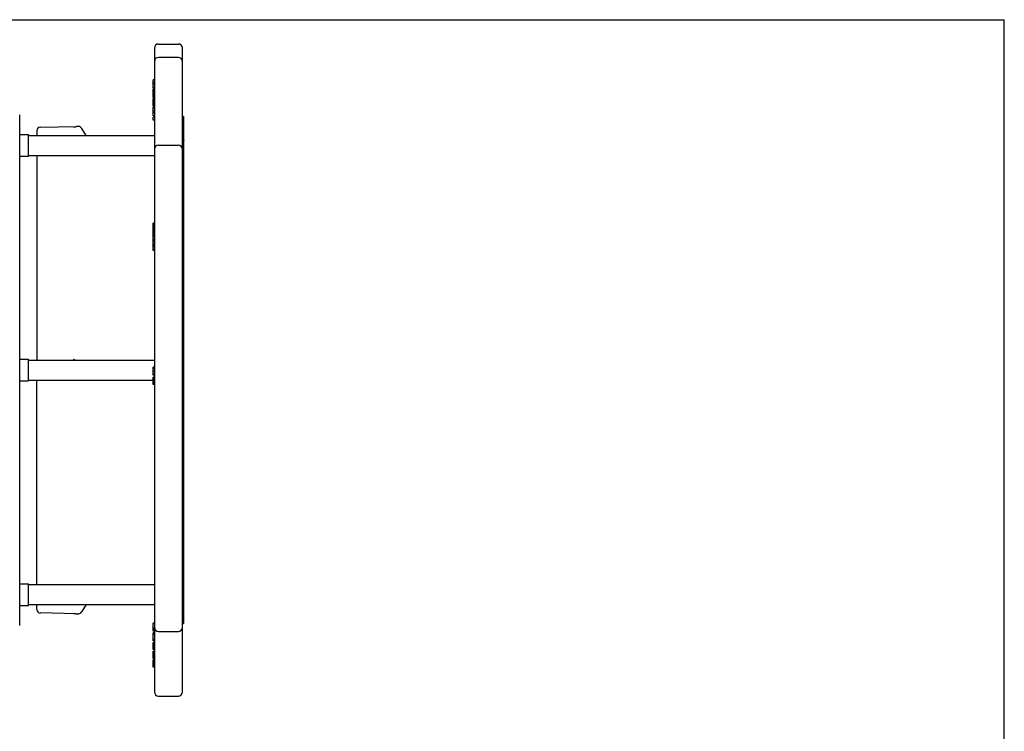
# Model space of a CAD drawing. Header units: inches. Extents: x 0 to 22, y 0 to 17.
# Tile 9 of 9: x 10.7 to 22, y 8.8 to 17. Entities that reach past the tile are written whole.
import ezdxf

# ---------------------------------------------------------------- set-up
doc = ezdxf.new("R2010")
doc.units = ezdxf.units.IN
doc.header["$LTSCALE"] = 1.21
doc.header["$MEASUREMENT"] = 0
doc.layers.get('0').update_dxf_attribs({"linetype": 'CONTINUOUS'})

msp = doc.modelspace()

# ---------------------------------------------------------------- linework, layer by layer
at = {"color": 7, "linetype": 'CONTINUOUS'}
for p, q in [((0, 17), (22, 17)), ((22, 0), (22, 17)), ((12.22, 16.673), (12.22, 9.264)), ((12.267, 16.72), (12.495, 16.72)), ((12.543, 9.264), (12.543, 16.673)), ((12.267, 16.567), (12.495, 16.567)), ((12.204, 16.217), (12.204, 16.308)), ((12.22, 16.308), (12.204, 16.308)), ((12.22, 16.272), (12.204, 16.272)), ((12.22, 16.253), (12.204, 16.253)), ((12.22, 16.217), (12.204, 16.217)), ((12.204, 16.106), (12.204, 16.205)), ((12.22, 16.205), (12.204, 16.205)), ((12.22, 16.198), (12.204, 16.198)), ((12.22, 16.196), (12.204, 16.196)), ((12.22, 16.191), (12.204, 16.191)), ((12.22, 16.182), (12.204, 16.182)), ((12.22, 16.173), (12.204, 16.173)), ((12.22, 16.161), (12.204, 16.161)), ((12.22, 16.143), (12.204, 16.143)), ((12.22, 16.132), (12.204, 16.132)), ((12.22, 16.122), (12.204, 16.122)), ((12.22, 16.113), (12.204, 16.113)), ((12.22, 16.109), (12.204, 16.109)), ((12.22, 16.106), (12.204, 16.106)), ((12.204, 16.005), (12.204, 16.095)), ((12.22, 16.095), (12.204, 16.095)), ((12.22, 16.09), (12.204, 16.09)), ((12.22, 16.088), (12.204, 16.088)), ((12.22, 16.074), (12.204, 16.074)), ((12.22, 16.072), (12.204, 16.072)), ((12.22, 16.067), (12.204, 16.067)), ((12.22, 16.06), (12.204, 16.06)), ((12.22, 16.051), (12.204, 16.051)), ((12.22, 16.042), (12.204, 16.042)), ((12.22, 16.033), (12.204, 16.033)), ((12.22, 16.026), (12.204, 16.026)), ((12.22, 16.021), (12.204, 16.021)), ((12.22, 16.019), (12.204, 16.019)), ((12.22, 16.005), (12.204, 16.005)), ((12.204, 15.895), (12.204, 15.994)), ((12.22, 15.994), (12.204, 15.994)), ((12.22, 15.987), (12.204, 15.987)), ((10.669, 15.907), (10.669, 10.03)), ((12.22, 15.95), (12.204, 15.95)), ((12.22, 15.932), (12.204, 15.932)), ((12.22, 15.895), (12.204, 15.895)), ((12.204, 15.844), (12.204, 15.877)), ((12.22, 15.877), (12.204, 15.877)), ((12.558, 10.055), (12.558, 15.882)), ((10.905, 15.764), (11.318, 15.772)), ((11.318, 15.772), (11.318, 15.769)), ((11.345, 15.772), (11.318, 15.772)), ((12.22, 15.844), (12.204, 15.844)), ((10.669, 15.678), (10.771, 15.678)), ((10.771, 15.428), (10.771, 15.678)), ((10.771, 15.668), (12.22, 15.668)), ((10.865, 15.724), (10.865, 15.668)), ((11.433, 15.668), (11.386, 15.748)), ((12.267, 15.557), (12.495, 15.557)), ((10.669, 15.428), (10.771, 15.428)), ((10.771, 15.438), (12.22, 15.438)), ((10.865, 15.438), (10.865, 13.084)), ((12.204, 14.596), (12.204, 14.659)), ((12.22, 14.659), (12.204, 14.659)), ((12.22, 14.658), (12.204, 14.658)), ((12.22, 14.654), (12.204, 14.654)), ((12.22, 14.649), (12.204, 14.649)), ((12.22, 14.644), (12.204, 14.644)), ((12.22, 14.639), (12.204, 14.639)), ((12.22, 14.631), (12.204, 14.631)), ((12.22, 14.627), (12.204, 14.627)), ((12.22, 14.621), (12.204, 14.621)), ((12.22, 14.615), (12.204, 14.615)), ((12.22, 14.609), (12.204, 14.609)), ((12.22, 14.601), (12.204, 14.601)), ((12.204, 14.346), (12.204, 14.596)), ((12.22, 14.596), (12.204, 14.596)), ((12.22, 14.596), (12.204, 14.596)), ((12.22, 14.587), (12.204, 14.587)), ((12.22, 14.574), (12.204, 14.574)), ((12.22, 14.566), (12.204, 14.566)), ((12.22, 14.556), (12.204, 14.556)), ((12.22, 14.554), (12.204, 14.554)), ((12.22, 14.548), (12.204, 14.548)), ((12.22, 14.548), (12.204, 14.548)), ((12.22, 14.541), (12.204, 14.541)), ((12.22, 14.52), (12.204, 14.52)), ((12.22, 14.514), (12.204, 14.514)), ((12.22, 14.505), (12.204, 14.505)), ((12.22, 14.469), (12.204, 14.469)), ((12.22, 14.458), (12.204, 14.458)), ((12.22, 14.448), (12.204, 14.448)), ((12.22, 14.416), (12.204, 14.416)), ((12.22, 14.406), (12.204, 14.406)), ((12.22, 14.398), (12.204, 14.398)), ((12.22, 14.388), (12.204, 14.388)), ((12.22, 14.355), (12.204, 14.355)), ((12.22, 14.346), (12.204, 14.346)), ((12.543, 13.215), (12.543, 13.215)), ((10.669, 13.093), (10.771, 13.093)), ((10.771, 12.844), (10.771, 13.093)), ((10.771, 13.084), (12.22, 13.084)), ((12.22, 13), (12.204, 13)), ((12.204, 12.908), (12.204, 13)), ((12.22, 12.986), (12.204, 12.986)), ((12.22, 12.954), (12.204, 12.954)), ((12.22, 12.921), (12.204, 12.921)), ((10.669, 12.844), (10.771, 12.844)), ((10.771, 12.854), (12.204, 12.854)), ((10.865, 10.499), (10.865, 12.854)), ((12.22, 12.908), (12.204, 12.908)), ((12.22, 12.888), (12.204, 12.888)), ((12.204, 12.803), (12.204, 12.888)), ((12.22, 12.875), (12.204, 12.875)), ((12.22, 12.873), (12.204, 12.873)), ((12.22, 12.868), (12.204, 12.868)), ((12.22, 12.862), (12.204, 12.862)), ((12.22, 12.853), (12.204, 12.853)), ((12.22, 12.843), (12.204, 12.843)), ((12.22, 12.834), (12.204, 12.834)), ((12.22, 12.827), (12.204, 12.827)), ((12.22, 12.822), (12.204, 12.822)), ((12.22, 12.82), (12.204, 12.82)), ((12.22, 12.817), (12.204, 12.817)), ((12.22, 12.803), (12.204, 12.803)), ((12.543, 12.722), (12.543, 12.722)), ((10.669, 10.509), (10.771, 10.509)), ((10.771, 10.26), (10.771, 10.509)), ((10.771, 10.499), (12.22, 10.499)), ((10.669, 10.26), (10.771, 10.26)), ((10.771, 10.269), (12.22, 10.269)), ((10.865, 10.213), (10.865, 10.269)), ((11.433, 10.269), (11.386, 10.189)), ((11.318, 10.165), (10.905, 10.173)), ((11.318, 10.165), (11.318, 10.168)), ((11.318, 10.165), (11.345, 10.165)), ((12.22, 10.055), (12.204, 10.055)), ((12.204, 9.963), (12.204, 10.055)), ((12.22, 10), (12.204, 10)), ((12.22, 9.989), (12.204, 9.989)), ((12.22, 9.979), (12.204, 9.979)), ((12.22, 9.97), (12.204, 9.97)), ((12.22, 9.966), (12.204, 9.966)), ((12.22, 9.963), (12.204, 9.963)), ((12.22, 9.945), (12.204, 9.945)), ((12.204, 9.853), (12.204, 9.945)), ((12.22, 9.924), (12.204, 9.924)), ((12.22, 9.867), (12.204, 9.867)), ((12.267, 9.961), (12.495, 9.961)), ((12.22, 9.853), (12.204, 9.853)), ((12.22, 9.835), (12.204, 9.835)), ((12.204, 9.752), (12.204, 9.835)), ((12.22, 9.832), (12.204, 9.832)), ((12.22, 9.83), (12.204, 9.83)), ((12.22, 9.821), (12.204, 9.821)), ((12.22, 9.812), (12.204, 9.812)), ((12.22, 9.796), (12.204, 9.796)), ((12.22, 9.791), (12.204, 9.791)), ((12.22, 9.775), (12.204, 9.775)), ((12.22, 9.766), (12.204, 9.766)), ((12.22, 9.757), (12.204, 9.757)), ((12.22, 9.754), (12.204, 9.754)), ((12.22, 9.752), (12.204, 9.752)), ((12.22, 9.734), (12.204, 9.734)), ((12.204, 9.651), (12.204, 9.734)), ((12.22, 9.731), (12.204, 9.731)), ((12.22, 9.729), (12.204, 9.729)), ((12.22, 9.724), (12.204, 9.724)), ((12.22, 9.718), (12.204, 9.718)), ((12.22, 9.706), (12.204, 9.706)), ((12.22, 9.692), (12.204, 9.692)), ((12.22, 9.679), (12.204, 9.679)), ((12.22, 9.667), (12.204, 9.667)), ((12.22, 9.66), (12.204, 9.66)), ((12.22, 9.656), (12.204, 9.656)), ((12.22, 9.653), (12.204, 9.653)), ((12.22, 9.651), (12.204, 9.651)), ((12.22, 9.633), (12.204, 9.633)), ((12.204, 9.55), (12.204, 9.633)), ((12.22, 9.63), (12.204, 9.63)), ((12.22, 9.628), (12.204, 9.628)), ((12.22, 9.623), (12.204, 9.623)), ((12.22, 9.617), (12.204, 9.617)), ((12.22, 9.605), (12.204, 9.605)), ((12.22, 9.591), (12.204, 9.591)), ((12.22, 9.577), (12.204, 9.577)), ((12.22, 9.566), (12.204, 9.566)), ((12.22, 9.559), (12.204, 9.559)), ((12.22, 9.555), (12.204, 9.555)), ((12.22, 9.552), (12.204, 9.552)), ((12.22, 9.55), (12.204, 9.55)), ((12.267, 9.217), (12.495, 9.217))]:
    msp.add_line(p, q, dxfattribs=at)
for points in [[(12.557, 15.352), (12.555, 15.352), (12.552, 15.353), (12.55, 15.354), (12.548, 15.356), (12.546, 15.357), (12.544, 15.359), (12.543, 15.361), (12.543, 15.363), (12.543, 15.364)], [(12.543, 10.573), (12.543, 10.574), (12.543, 10.576), (12.544, 10.578), (12.546, 10.58), (12.548, 10.581), (12.55, 10.583), (12.552, 10.584), (12.555, 10.585), (12.557, 10.585)]]:
    msp.add_lwpolyline(points, dxfattribs=at)
for centre, radius, start, end in [((12.267, 16.673), 0.0472, 90, 180), ((12.495, 16.673), 0.0472, 0, 90), ((12.267, 16.519), 0.0472, 90, 180), ((12.495, 16.519), 0.0472, 0, 90), ((12.558, 15.898), 0.0157, 180, 270), ((10.906, 15.724), 0.0405, 91, 180), ((11.345, 15.724), 0.0472, 30, 90), ((12.267, 15.509), 0.0472, 90, 180), ((12.495, 15.509), 0.0472, 0, 90), ((12.543, 13.231), 0.0157, 273, 360), ((12.543, 12.706), 0.0157, 0, 87), ((10.906, 10.213), 0.0405, 180, 269), ((11.345, 10.213), 0.0472, 270, 330), ((12.267, 10.008), 0.0472, 180, 270), ((12.495, 10.008), 0.0472, 270, 360), ((12.558, 10.039), 0.0157, 90, 180), ((12.267, 9.264), 0.0472, 180, 270), ((12.495, 9.264), 0.0472, 270, 360)]:
    msp.add_arc(centre, radius, start, end, dxfattribs=at)
for points, start_tangent, end_tangent in [([(11.29, 15.769), (11.292, 15.769), (11.295, 15.769), (11.298, 15.769)], (0.007569, 0.000596), (0.007591, 0.000176)), ([(11.298, 15.769), (11.299, 15.769), (11.301, 15.769), (11.302, 15.769), (11.303, 15.769), (11.305, 15.769), (11.306, 15.769), (11.307, 15.769), (11.308, 15.769), (11.31, 15.769), (11.311, 15.769), (11.312, 15.769), (11.314, 15.769), (11.315, 15.769), (11.316, 15.769), (11.317, 15.769), (11.318, 15.769)], (0.020118, 0.000472), (0.020052, 0.001693)), ([(12.558, 15.612), (12.558, 15.611), (12.557, 15.609), (12.556, 15.607), (12.555, 15.605), (12.554, 15.603), (12.552, 15.601), (12.55, 15.599), (12.548, 15.597), (12.546, 15.596), (12.543, 15.595)], (0, -0.023994), (-0.021251, -0.01114)), ([(12.558, 15.351), (12.557, 15.352)], (-0.000427, 0.000766), (-0.000767, 0.000431)), ([(12.557, 15.352), (12.557, 15.352)], (-0.000813, 0.000457), (-0.000926, 0.000123)), ([(12.558, 15.35), (12.558, 15.351)], (0, 0.001039), (-0.000509, 0.000911)), ([(11.298, 13.086), (11.295, 13.087), (11.292, 13.088), (11.29, 13.09)], (-0.00883, 0.001262), (-0.005119, 0.007305)), ([(11.298, 13.086), (11.299, 13.086), (11.301, 13.086), (11.302, 13.086), (11.303, 13.086), (11.304, 13.085), (11.306, 13.085), (11.307, 13.085), (11.308, 13.085), (11.31, 13.084), (11.311, 13.084), (11.312, 13.084), (11.313, 13.084)], (0.015435, -0.002203), (0.01497, -0.004382)), ([(11.298, 12.851), (11.295, 12.85), (11.292, 12.849), (11.29, 12.847)], (-0.00883, -0.001262), (-0.005119, -0.007305)), ([(11.298, 12.851), (11.299, 12.851), (11.301, 12.851), (11.302, 12.851), (11.303, 12.851), (11.304, 12.852), (11.306, 12.852), (11.307, 12.852), (11.308, 12.852), (11.31, 12.853), (11.311, 12.853), (11.312, 12.853), (11.313, 12.854)], (0.015435, 0.002203), (0.01497, 0.004382)), ([(12.558, 10.586), (12.557, 10.585)], (-0.000427, -0.000766), (-0.000767, -0.000431)), ([(12.557, 10.585), (12.557, 10.585)], (-0.000813, -0.000457), (-0.000926, -0.000123)), ([(12.558, 10.587), (12.558, 10.586)], (0, -0.001039), (-0.000509, -0.000911)), ([(12.558, 10.325), (12.558, 10.326), (12.557, 10.328), (12.556, 10.33), (12.555, 10.332), (12.554, 10.334), (12.552, 10.336), (12.55, 10.338), (12.548, 10.34), (12.546, 10.341), (12.543, 10.342)], (0, 0.023994), (-0.021251, 0.01114)), ([(11.29, 10.169), (11.292, 10.168), (11.295, 10.168), (11.298, 10.168)], (0.007569, -0.000596), (0.007591, -0.000176)), ([(11.298, 10.168), (11.299, 10.168), (11.301, 10.168), (11.302, 10.168), (11.303, 10.168), (11.305, 10.168), (11.306, 10.168), (11.307, 10.168), (11.308, 10.168), (11.31, 10.168), (11.311, 10.168), (11.312, 10.168), (11.314, 10.168), (11.315, 10.168), (11.316, 10.168), (11.317, 10.168), (11.318, 10.168)], (0.020118, -0.000472), (0.020052, -0.001693))]:
    msp.add_spline(points, degree=3, dxfattribs=dict(at, start_tangent=start_tangent, end_tangent=end_tangent))

doc.saveas('drawing.dxf')
